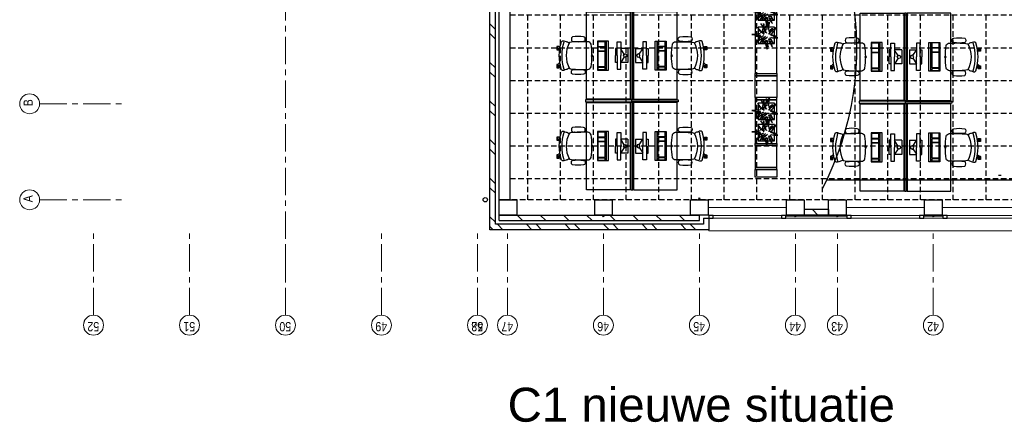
# Model space of a CAD drawing. Header units: millimetres. Extents: x 164654 to 368283, y 131426 to 252133.
# Tile 13 of 144: x 223483 to 241539, y 209123 to 216504. Entities that reach past the tile are written whole.
import ezdxf

# ---------------------------------------------------------------- set-up
doc = ezdxf.new("R2010")
doc.units = ezdxf.units.MM
doc.header["$LTSCALE"] = 400
doc.header["$PDMODE"] = 3
doc.header["$PDSIZE"] = 15
doc.linetypes.add('CENTER', pattern=[2, 1.25, -0.25, 0.25, -0.25])
doc.linetypes.add('HIDDEN', pattern=[0.375, 0.25, -0.125])
for name, color, linetype in [('-gd', 2, 'Continuous'), ('-ve', 2, 'HIDDEN'), ('inlay', 6, 'Continuous'), ('inr', 4, 'Continuous'), ('plafond', 255, 'HIDDEN'), ('plant', 114, 'Continuous'), ('plat', 5, 'Continuous'), ('sona-s008_ip0', 7, 'Continuous'), ('stramien', 1, 'CENTER'), ('symbol', 1, 'Continuous'), ('timmerwerk-ge', 150, 'Continuous')]:
    doc.layers.add(name, color=color, linetype=linetype)
for name, color, linetype, lineweight in [('Buitenkozijnen', 140, 'Continuous', 15), ('Interieur-scheidingswand-horizontaal', 5, 'Continuous', 25), ('mat-baksteen', 5, 'Continuous', 25), ('mat-beton (ihwg)', 5, 'Continuous', 25), ('mat-kalkzandsteen', 5, 'Continuous', 25), ('None', 7, 'Continuous', 9)]:
    doc.layers.add(name, color=color, linetype=linetype, lineweight=lineweight)
doc.styles.add('Arial', font='arial.ttf', dxfattribs={"height": 211.666667})
doc.styles.add('Arial Narrow', font='ARIALN.TTF', dxfattribs={"height": 222.25})

# ---------------------------------------------------------------- blocks, each defined once
blk = doc.blocks.new('plafond c1')
at = {"layer": 'None', "color": 43, "linetype": 'Continuous', "lineweight": 9}
blk.add_circle((0, 0), 183, dxfattribs=at)
at = {"layer": 'plafond'}
for p, q in [((7960, 5687), (7960, 2299)), ((8560, 5687), (8560, 2299)), ((9160, 5687), (9160, 2299)), ((9760, 5687), (9760, 2299)), ((10360, 5687), (10360, 2299)), ((10960, 5687), (10960, 2299)), ((11560, 5687), (11560, 2299)), ((12160, 5687), (12160, 2299)), ((12760, 5687), (12760, 2299)), ((13360, 5687), (13360, 2299)), ((13960, 5687), (13960, 2299)), ((14560, 5687), (14560, 2299)), ((15160, 5687), (15160, 2299)), ((15760, 5687), (15760, 2299)), ((16360, 5687), (16360, 2299)), ((7640, 5087), (33720, 5087)), ((7640, 4487), (33720, 4487)), ((7640, 3887), (33720, 3887)), ((7640, 3287), (33720, 3287)), ((7640, 2687), (33720, 2687))]:
    blk.add_line(p, q, dxfattribs=at)
blk.add_lwpolyline([(7640, 5687), (33720, 5687), (33720, 2299), (7640, 2299)], close=True, dxfattribs=at)
at = {"layer": 'stramien', "lineweight": 0}
blk.add_line((0, 183), (0, 1683), dxfattribs=at)
at = {"layer": 'None', "color": 8, "insert": (104, -113), "char_height": 169.3, "attachment_point": 1, "rotation": 180, "style": 'Arial Narrow'}
blk.add_mtext('52', dxfattribs=at)
blk = doc.blocks.new('*X60')
at = {"layer": 'None', "lineweight": 9}
for p, q in [((-16658, 32839), (-16627, 32870)), ((-16551, 32770), (-16451, 32870)), ((-16020, 32770), (-15920, 32870)), ((-15844, 32770), (-15744, 32870)), ((-15313, 32770), (-15213, 32870)), ((-15137, 32770), (-15037, 32870)), ((-14606, 32770), (-14506, 32870)), ((-14430, 32770), (-14330, 32870)), ((-13899, 32770), (-13799, 32870)), ((-13723, 32770), (-13623, 32870)), ((-13192, 32770), (-13092, 32870)), ((-13016, 32770), (-12916, 32870)), ((-12485, 32770), (-12385, 32870)), ((-12308, 32770), (-12208, 32870)), ((-11778, 32770), (-11678, 32870)), ((-11601, 32770), (-11501, 32870))]:
    blk.add_line(p, q, dxfattribs=at)
blk = doc.blocks.new('*X65')
at = {"layer": 'None', "lineweight": 9}
blk.add_line((-16419, 26856), (-16319, 26956), dxfattribs=at)
blk = doc.blocks.new('Gevelpui best 1410 (2D)')
at = {"layer": 'Buitenkozijnen', "lineweight": 15}
for p, q in [((-260, 0), (-260, -1410)), ((-260, 0), (-210, 0)), ((-210, 0), (-210, -1410)), ((-260, -1410), (-210, -1410))]:
    blk.add_line(p, q, dxfattribs=at)
at = {"layer": 'Buitenkozijnen', "color": 92, "lineweight": 25}
for points in [[(-260, 0), (-210, 0), (-210, -80), (-260, -80)], [(-260, -1330), (-210, -1330), (-210, -1410), (-260, -1410)]]:
    blk.add_lwpolyline(points, close=True, dxfattribs=at)
at = {"layer": 'None', "color": 43, "linetype": 'Continuous', "lineweight": 9}
blk.add_line((-410, 15), (-410, -1425), dxfattribs=at)
blk = doc.blocks.new('*X76')
at = {"layer": 'None', "lineweight": 9}
for p, q in [((-16689, 32809), (-16658, 32839)), ((-16689, 32632), (-16589, 32732)), ((-16689, 32101), (-16589, 32201)), ((-16689, 31925), (-16589, 32025)), ((-16689, 31394), (-16589, 31494)), ((-16689, 31218), (-16589, 31318)), ((-16689, 30687), (-16589, 30787)), ((-16689, 30511), (-16589, 30611)), ((-16689, 29980), (-16589, 30080)), ((-16689, 29804), (-16589, 29904)), ((-16689, 29273), (-16589, 29373)), ((-16689, 29097), (-16589, 29197))]:
    blk.add_line(p, q, dxfattribs=at)
blk = doc.blocks.new('*X77')
at = {"layer": 'None', "lineweight": 9}
for p, q in [((-16519, 32696), (-16515, 32700)), ((-16519, 32271), (-16419, 32371)), ((-16519, 31847), (-16419, 31947)), ((-16519, 31423), (-16419, 31523)), ((-16519, 30999), (-16419, 31099)), ((-16519, 30574), (-16419, 30674)), ((-16519, 30150), (-16419, 30250)), ((-16519, 29726), (-16419, 29826)), ((-16519, 29302), (-16419, 29402))]:
    blk.add_line(p, q, dxfattribs=at)
blk = doc.blocks.new('HWA')
at = {"layer": 'None', "color": 92, "linetype": 'Continuous', "lineweight": 25}
blk.add_circle((0, -74), 40, dxfattribs=at)
blk = doc.blocks.new('Kolom 280x320')
at = {"layer": 'mat-beton (ihwg)', "lineweight": 25}
blk.add_lwpolyline([(-300, 160), (-20, 160), (-20, -160), (-300, -160)], close=True, dxfattribs=at)
at = {"layer": 'None', "color": 92, "linetype": 'Continuous', "lineweight": 5}
blk.add_point((0, 0), dxfattribs=at)
blk = doc.blocks.new('SONA-S008_B2')
at = {"layer": '-gd'}
blk.add_open_spline([(-253, -510), (-88, -560), (88, -560), (253, -510)], degree=3, dxfattribs=at)
for points in [[(-207, -16), (-79, 5), (80, 5), (207, -16)], [(-343, -154), (-353, -221), (-352, -288), (-343, -355)], [(-325, -126), (-337, -132), (-340, -141), (-343, -154)], [(-278, -126), (-288, -121), (-315, -121), (-325, -126)], [(-261, -154), (-263, -141), (-266, -132), (-278, -126)], [(-261, -355), (-252, -288), (-250, -221), (-261, -154)], [(-253, -272), (-257, -207), (-252, -139), (-253, -74)], [(-253, -74), (-253, -52), (-233, -20), (-207, -16)], [(207, -16), (233, -20), (253, -52), (253, -74)], [(261, -355), (252, -288), (250, -221), (261, -154)], [(253, -74), (252, -139), (257, -207), (253, -272)], [(261, -154), (263, -141), (266, -132), (278, -126)], [(278, -126), (288, -121), (315, -121), (325, -126)], [(325, -126), (337, -132), (340, -141), (343, -154)], [(343, -154), (353, -221), (352, -288), (343, -355)], [(-343, -355), (-341, -363), (-334, -370), (-326, -372)], [(-277, -372), (-270, -370), (-262, -363), (-261, -355)], [(-251, -332), (-253, -332), (-255, -331), (-258, -330)], [(-255, -304), (-254, -304), (-253, -305), (-252, -305)], [(-239, -412), (-253, -366), (-250, -319), (-253, -272)], [(253, -272), (250, -319), (253, -366), (239, -412)], [(257, -323), (255, -324), (253, -324), (251, -325)], [(252, -298), (253, -297), (254, -297), (255, -297)], [(277, -372), (270, -370), (262, -363), (261, -355)], [(343, -355), (341, -363), (334, -370), (326, -372)], [(-326, -372), (-310, -376), (-293, -376), (-277, -372)], [(-272, -515), (-274, -534), (-274, -556), (-259, -560)], [(-256, -474), (-255, -489), (-270, -500), (-272, -515)], [(-227, -418), (-247, -437), (-256, -455), (-256, -474)], [(239, -412), (95, -494), (-95, -494), (-239, -412)], [(256, -474), (256, -455), (247, -437), (227, -418)], [(272, -515), (270, -500), (255, -489), (256, -474)], [(259, -560), (274, -556), (274, -534), (272, -515)], [(326, -372), (310, -376), (293, -376), (277, -372)], [(-259, -560), (-77, -614), (79, -614), (259, -560)], [(-222, -607), (-222, -605), (-221, -603), (-219, -603)], [(-222, -615), (-222, -615), (-222, -607), (-222, -607)], [(-219, -615), (-219, -615), (-222, -615), (-222, -615)], [(-222, -630), (-222, -630), (-222, -618), (-222, -618)], [(-222, -618), (-222, -618), (-199, -618), (-199, -618)], [(-199, -630), (-199, -630), (-222, -630), (-222, -630)], [(-222, -641), (-222, -641), (-222, -633), (-222, -633)], [(-222, -633), (-222, -633), (-219, -633), (-219, -633)], [(-219, -645), (-221, -645), (-222, -643), (-222, -641)], [(-219, -603), (-219, -603), (-192, -603), (-177, -603)], [(-199, -615), (-199, -615), (-219, -615), (-219, -615)], [(-219, -633), (-219, -633), (-199, -633), (-199, -633)], [(-167, -645), (-167, -645), (-219, -645), (-219, -645)], [(-199, -618), (-199, -618), (-199, -615), (-199, -615)], [(-199, -615), (-199, -615), (-187, -615), (-187, -615)], [(-199, -618), (-199, -618), (-189, -618), (-187, -618)], [(-199, -633), (-199, -633), (-199, -630), (-199, -630)], [(-199, -630), (-199, -630), (-187, -630), (-187, -630)], [(-199, -633), (-199, -633), (-187, -633), (-187, -633)], [(-183, -633), (-188, -629), (-190, -621), (-186, -615)], [(-185, -615), (-186, -615), (-187, -615), (-187, -615)], [(-187, -615), (-187, -615), (-187, -616), (-187, -617)], [(-186, -630), (-186, -630), (-187, -630), (-187, -630)], [(-187, -630), (-187, -630), (-187, -633), (-187, -633)], [(-187, -633), (-187, -633), (-185, -633), (-183, -633)], [(-186, -615), (-186, -615), (-176, -603), (-163, -584)], [(-165, -630), (-169, -636), (-177, -638), (-183, -633)], [(-183, -633), (-183, -633), (-183, -633), (-183, -633)], [(-167, -633), (-167, -633), (-166, -633), (-166, -633)], [(-163, -641), (-163, -643), (-165, -645), (-167, -645)], [(-166, -633), (-166, -633), (-163, -633), (-163, -633)], [(-135, -589), (-152, -614), (-165, -630), (-165, -630)], [(-163, -630), (-163, -630), (-163, -630), (-164, -630)], [(-163, -628), (-163, -629), (-163, -630), (-163, -630)], [(-163, -633), (-163, -633), (-163, -641), (-163, -641)], [(106, -607), (106, -605), (108, -603), (110, -603)], [(106, -615), (106, -615), (106, -607), (106, -607)], [(110, -615), (110, -615), (106, -615), (106, -615)], [(106, -630), (106, -630), (106, -618), (106, -618)], [(106, -618), (106, -618), (130, -618), (130, -618)], [(130, -630), (130, -630), (106, -630), (106, -630)], [(106, -641), (106, -641), (106, -633), (106, -633)], [(106, -633), (106, -633), (110, -633), (110, -633)], [(110, -645), (108, -645), (106, -643), (106, -641)], [(110, -603), (110, -603), (116, -603), (123, -603)], [(130, -615), (130, -615), (110, -615), (110, -615)], [(110, -633), (110, -633), (130, -633), (130, -633)], [(162, -644), (162, -644), (110, -645), (110, -645)], [(143, -630), (143, -630), (132, -615), (115, -592)], [(130, -618), (130, -618), (130, -615), (130, -615)], [(130, -615), (130, -615), (131, -615), (132, -615)], [(130, -618), (130, -618), (132, -618), (134, -618)], [(130, -633), (130, -633), (130, -630), (130, -630)], [(130, -630), (130, -630), (142, -630), (142, -630)], [(130, -633), (130, -633), (142, -633), (142, -633)], [(143, -630), (142, -630), (142, -630), (142, -630)], [(142, -630), (142, -630), (142, -633), (142, -633)], [(142, -633), (142, -633), (143, -633), (145, -633)], [(161, -633), (155, -637), (147, -636), (143, -630)], [(144, -587), (156, -604), (164, -615), (164, -615)], [(155, -603), (159, -603), (162, -603), (162, -603)], [(164, -615), (168, -621), (167, -629), (161, -633)], [(161, -633), (161, -633), (161, -633), (161, -633)], [(162, -603), (164, -603), (166, -605), (166, -607)], [(162, -633), (162, -633), (162, -633), (162, -633)], [(162, -633), (162, -633), (166, -633), (166, -633)], [(166, -641), (166, -643), (164, -644), (162, -644)], [(166, -615), (166, -615), (165, -615), (164, -615)], [(166, -630), (166, -630), (165, -630), (164, -630)], [(165, -618), (166, -618), (166, -618), (166, -618)], [(166, -607), (166, -607), (166, -615), (166, -615)], [(166, -618), (166, -618), (166, -619), (166, -620)], [(166, -626), (166, -628), (166, -630), (166, -630)], [(166, -633), (166, -633), (166, -641), (166, -641)]]:
    blk.add_open_spline(points, degree=3)
at = {"layer": 'sona-s008_ip0'}
blk.add_point((0, 0), dxfattribs=at)
blk = doc.blocks.new('SYMB-CMP4_B2')
for p, q in [((-130, 558), (130, 558)), ((-130, 558), (-130, 428)), ((130, 558), (130, 428)), ((-250, 358), (-250, 428)), ((-250, 428), (0, 428)), ((-25, 492), (-125, 428)), ((250, 428), (0, 428)), ((25, 492), (125, 428)), ((250, 358), (250, 428)), ((265, 200), (-265, 200)), ((-265, 200), (-265, 0)), ((0, 358), (-250, 358)), ((-130, 358), (-130, 328)), ((-130, 328), (0, 328)), ((0, 358), (250, 358)), ((130, 328), (0, 328)), ((130, 358), (130, 328)), ((265, 0), (265, 200)), ((265, 163), (-265, 163)), ((-265, 0), (265, 0)), ((-167, 142), (-260, 142)), ((-260, 13), (-260, 142)), ((-167, 13), (-260, 13)), ((-167, 13), (-167, 142)), ((-88, 142), (-159, 142)), ((-159, 13), (-159, 142)), ((-88, 13), (-159, 13)), ((-88, 13), (-88, 142)), ((200, 142), (-82, 142)), ((-82, 13), (-82, 142)), ((200, 13), (-82, 13)), ((200, 13), (200, 142)), ((255, 142), (212, 142)), ((212, 13), (212, 142)), ((255, 13), (212, 13)), ((255, 13), (255, 142))]:
    blk.add_line(p, q)
blk.add_circle((0, 508), 30)
blk = doc.blocks.new('boom nieuw 01')
at = {"layer": 'plant', "extrusion": (0, -4.44089e-16, -1)}
for p, q in [((-225, 789), (-238, 749)), ((-225, 789), (-238, 749)), ((-225, 745), (-225, 789)), ((-225, 745), (-225, 789)), ((-831, 440), (-863, 451)), ((-863, 451), (-808, 440)), ((-831, 440), (-863, 451)), ((-863, 451), (-808, 440)), ((-793, 417), (-831, 440)), ((-793, 417), (-831, 440)), ((-808, 440), (-733, 432)), ((-808, 440), (-733, 432)), ((-751, 400), (-793, 417)), ((-751, 400), (-793, 417)), ((-690, 378), (-751, 400)), ((-690, 378), (-751, 400)), ((-733, 432), (-646, 419)), ((-733, 432), (-646, 419)), ((-646, 419), (-567, 415)), ((-646, 419), (-567, 415)), ((-574, 694), (-627, 737)), ((-627, 737), (-616, 698)), ((-574, 694), (-627, 737)), ((-627, 737), (-616, 698)), ((-616, 698), (-564, 639)), ((-616, 698), (-564, 639)), ((-531, 541), (-584, 584)), ((-584, 584), (-573, 545)), ((-531, 541), (-584, 584)), ((-584, 584), (-573, 545)), ((-519, 654), (-574, 694)), ((-519, 654), (-574, 694)), ((-573, 545), (-520, 486)), ((-573, 545), (-520, 486)), ((-567, 415), (-510, 423)), ((-567, 415), (-510, 423)), ((-564, 639), (-510, 574)), ((-564, 639), (-510, 574)), ((-476, 501), (-531, 541)), ((-476, 501), (-531, 541)), ((-520, 486), (-467, 421)), ((-520, 486), (-467, 421)), ((-467, 618), (-519, 654)), ((-467, 618), (-519, 654)), ((-510, 574), (-463, 510)), ((-510, 574), (-463, 510)), ((-510, 423), (-451, 434)), ((-510, 423), (-451, 434)), ((-424, 465), (-476, 501)), ((-424, 465), (-476, 501)), ((-412, 565), (-467, 618)), ((-412, 565), (-467, 618)), ((-463, 510), (-423, 466)), ((-463, 510), (-423, 466)), ((-369, 412), (-424, 465)), ((-369, 412), (-424, 465)), ((-423, 466), (-397, 444)), ((-423, 466), (-397, 444)), ((-369, 511), (-412, 565)), ((-369, 511), (-412, 565)), ((-344, 540), (-368, 472)), ((-316, 598), (-344, 540)), ((-308, 551), (-333, 488)), ((-308, 551), (-333, 488)), ((-298, 670), (-316, 598)), ((-284, 619), (-308, 551)), ((-284, 619), (-308, 551)), ((-285, 709), (-298, 670)), ((-285, 665), (-285, 709)), ((-279, 616), (-285, 665)), ((-257, 677), (-284, 619)), ((-257, 677), (-284, 619)), ((-238, 749), (-257, 677)), ((-238, 749), (-257, 677)), ((-243, 519), (-227, 576)), ((-243, 519), (-227, 576)), ((-187, 511), (-234, 479)), ((-187, 511), (-234, 479)), ((-227, 576), (-219, 630)), ((-227, 576), (-219, 630)), ((-219, 696), (-225, 745)), ((-219, 696), (-225, 745)), ((-219, 630), (-219, 696)), ((-219, 630), (-219, 696)), ((-195, 409), (-161, 444)), ((-119, 548), (-187, 511)), ((-170, 410), (-128, 424)), ((-170, 410), (-128, 424)), ((-167, 460), (-136, 488)), ((-167, 460), (-136, 488)), ((-128, 424), (-78, 443)), ((-128, 424), (-78, 443)), ((-55, 579), (-119, 548)), ((-55, 579), (-119, 548)), ((-101, 524), (-55, 560)), ((-101, 524), (-55, 560)), ((-95, 500), (-50, 537)), ((-78, 443), (-25, 464)), ((-78, 443), (-25, 464)), ((-4, 517), (-70, 496)), ((-4, 517), (-70, 496)), ((9, 617), (-55, 579)), ((9, 617), (-55, 579)), ((-55, 560), (-36, 579)), ((-55, 560), (-36, 579)), ((-36, 579), (9, 617)), ((-36, 579), (9, 617)), ((-25, 464), (20, 490)), ((-25, 464), (20, 490)), ((73, 551), (-4, 517)), ((73, 551), (-4, 517)), ((20, 490), (61, 517)), ((20, 490), (61, 517)), ((61, 517), (92, 539)), ((61, 517), (92, 539)), ((140, 402), (71, 388)), ((140, 402), (71, 388)), ((126, 569), (73, 551)), ((126, 569), (73, 551)), ((92, 539), (126, 569)), ((92, 539), (126, 569)), ((104, 389), (140, 402)), ((104, 389), (140, 402)), ((-838, 331), (-790, 339)), ((-838, 331), (-790, 339)), ((-787, 335), (-838, 331)), ((-787, 335), (-838, 331)), ((-748, 141), (-796, 107)), ((-748, 141), (-796, 107)), ((-796, 107), (-737, 139)), ((-796, 107), (-737, 139)), ((-794, 221), (-746, 230)), ((-794, 221), (-746, 230)), ((-743, 226), (-794, 221)), ((-743, 226), (-794, 221)), ((-790, 339), (-724, 343)), ((-790, 339), (-724, 343)), ((-737, 335), (-787, 335)), ((-737, 335), (-787, 335)), ((-722, 163), (-748, 141)), ((-722, 163), (-748, 141)), ((-746, 230), (-680, 234)), ((-746, 230), (-680, 234)), ((-694, 225), (-743, 226)), ((-694, 225), (-743, 226)), ((-691, 320), (-737, 335)), ((-737, 139), (-688, 167)), ((-737, 139), (-688, 167)), ((-724, 343), (-665, 349)), ((-724, 343), (-665, 349)), ((-686, 193), (-722, 163)), ((-686, 193), (-722, 163)), ((-647, 211), (-694, 225)), ((-647, 211), (-694, 225)), ((-636, 315), (-691, 320)), ((-636, 315), (-691, 320)), ((-601, 365), (-690, 378)), ((-601, 365), (-690, 378)), ((-688, 167), (-620, 196)), ((-688, 167), (-620, 196)), ((-648, 228), (-686, 193)), ((-648, 228), (-686, 193)), ((-642, 298), (-680, 321)), ((-642, 298), (-680, 321)), ((-680, 234), (-621, 240)), ((-680, 234), (-621, 240)), ((-665, 349), (-613, 352)), ((-665, 349), (-613, 352)), ((-604, 263), (-648, 228)), ((-604, 263), (-648, 228)), ((-592, 206), (-647, 211)), ((-592, 206), (-647, 211)), ((-597, 22), (-646, -12)), ((-597, 22), (-646, -12)), ((-646, -12), (-586, 20)), ((-646, -12), (-586, 20)), ((-601, 281), (-642, 298)), ((-601, 281), (-642, 298)), ((-620, 196), (-568, 225)), ((-620, 196), (-568, 225)), ((-613, 352), (-578, 349)), ((-613, 352), (-578, 349)), ((-553, 314), (-604, 263)), ((-553, 314), (-604, 263)), ((-547, 362), (-601, 365)), ((-547, 362), (-601, 365)), ((-540, 259), (-601, 281)), ((-540, 259), (-601, 281)), ((-572, 44), (-597, 22)), ((-572, 44), (-597, 22)), ((-549, 186), (-592, 206)), ((-549, 186), (-592, 206)), ((-586, 20), (-537, 48)), ((-586, 20), (-537, 48)), ((-583, 313), (-496, 300)), ((-583, 313), (-496, 300)), ((-535, 74), (-572, 44)), ((-535, 74), (-572, 44)), ((-568, 225), (-511, 263)), ((-568, 225), (-511, 263)), ((-496, 183), (-549, 186)), ((-496, 183), (-549, 186)), ((-451, 246), (-540, 259)), ((-451, 246), (-540, 259)), ((-537, 48), (-469, 77)), ((-537, 48), (-469, 77)), ((-497, 109), (-535, 74)), ((-497, 109), (-535, 74)), ((-511, 263), (-472, 292)), ((-511, 263), (-472, 292)), ((-454, 144), (-497, 109)), ((-454, 144), (-497, 109)), ((-496, 300), (-417, 296)), ((-496, 300), (-417, 296)), ((-392, 219), (-496, 183)), ((-392, 219), (-496, 183)), ((-472, 292), (-455, 309)), ((-472, 292), (-455, 309)), ((-469, 77), (-417, 106)), ((-469, 77), (-417, 106)), ((-403, 195), (-454, 144)), ((-403, 195), (-454, 144)), ((-397, 243), (-451, 246)), ((-397, 243), (-451, 246)), ((-398, 347), (-436, 328)), ((-398, 347), (-436, 328)), ((-369, 232), (-403, 195)), ((-369, 232), (-403, 195)), ((-354, 238), (-392, 219)), ((-354, 238), (-392, 219)), ((-380, 87), (-378, 37)), ((-380, 87), (-378, 37)), ((-378, 37), (-372, -25)), ((-378, 37), (-372, -25)), ((-317, 95), (-308, 24)), ((-317, 95), (-308, 24)), ((-317, -32), (-303, 34)), ((-317, -32), (-303, 34)), ((-308, 24), (-304, -32)), ((-308, 24), (-304, -32)), ((-303, 34), (-304, 107)), ((-303, 34), (-304, 107)), ((-297, 215), (-269, 162)), ((-297, 215), (-269, 162)), ((-293, -58), (-278, 12)), ((-293, -58), (-278, 12)), ((-281, 288), (-232, 238)), ((-281, 288), (-232, 238)), ((-278, 12), (-263, 89)), ((-278, 12), (-263, 89)), ((-269, 162), (-239, 109)), ((-269, 162), (-239, 109)), ((-267, 114), (-235, 70)), ((-267, 114), (-235, 70)), ((-263, 89), (-248, 155)), ((-263, 89), (-248, 155)), ((-231, 344), (-254, 371)), ((-231, 344), (-254, 371)), ((-194, 216), (-242, 260)), ((-194, 216), (-242, 260)), ((-235, 70), (-173, 19)), ((-235, 70), (-173, 19)), ((-233, 285), (-204, 233)), ((-233, 285), (-204, 233)), ((-232, 238), (-199, 194)), ((-232, 238), (-199, 194)), ((-192, 292), (-231, 344)), ((-192, 292), (-231, 344)), ((-186, 120), (-227, 169)), ((-186, 120), (-227, 169)), ((-204, 233), (-174, 186)), ((-204, 233), (-174, 186)), ((-199, 194), (-138, 143)), ((-199, 194), (-138, 143)), ((-174, 186), (-194, 216)), ((-174, 186), (-194, 216)), ((-151, 244), (-192, 292)), ((-151, 244), (-192, 292)), ((-69, -25), (-186, 120)), ((-69, -25), (-186, 120)), ((-173, 19), (-128, -8)), ((-173, 19), (-128, -8)), ((-33, 98), (-151, 244)), ((-33, 98), (-151, 244)), ((-138, 143), (-93, 116)), ((-138, 143), (-93, 116)), ((-127, 307), (-59, 290)), ((-127, 307), (-59, 290)), ((-105, 362), (-122, 364)), ((-105, 362), (-122, 364)), ((-113, 330), (-85, 277)), ((-113, 330), (-85, 277)), ((-83, 336), (-105, 362)), ((-83, 336), (-105, 362)), ((-15, 385), (-100, 387)), ((-15, 385), (-100, 387)), ((-93, 116), (-36, 86)), ((-93, 116), (-36, 86)), ((-85, 277), (-56, 224)), ((-85, 277), (-56, 224)), ((-43, 284), (-83, 336)), ((-43, 284), (-83, 336)), ((-59, 290), (16, 294)), ((-59, 290), (16, 294)), ((-56, 224), (-25, 178)), ((-56, 224), (-25, 178)), ((-25, 178), (-46, 207)), ((-25, 178), (-46, 207)), ((-3, 235), (-43, 284)), ((-3, 235), (-43, 284)), ((-36, 86), (2, 56)), ((-36, 86), (2, 56)), ((2, 56), (-33, 98)), ((2, 56), (-33, 98)), ((69, 341), (-16, 343)), ((69, 341), (-16, 343)), ((71, 388), (-15, 385)), ((71, 388), (-15, 385)), ((-5, 354), (51, 371)), ((-5, 354), (51, 371)), ((16, 294), (79, 310)), ((16, 294), (79, 310)), ((51, 371), (104, 389)), ((51, 371), (104, 389)), ((154, 344), (69, 341)), ((154, 344), (69, 341)), ((79, 310), (135, 327)), ((79, 310), (135, 327)), ((135, 327), (188, 345)), ((135, 327), (188, 345)), ((224, 359), (154, 344)), ((224, 359), (154, 344)), ((188, 345), (224, 359)), ((188, 345), (224, 359)), ((-372, -25), (-363, -96)), ((-372, -25), (-363, -96)), ((-363, -96), (-359, -152)), ((-363, -96), (-359, -152)), ((-359, -152), (-354, -201)), ((-359, -152), (-354, -201)), ((-358, -244), (-348, -178)), ((-358, -244), (-348, -178)), ((-354, -201), (-358, -244)), ((-354, -201), (-358, -244)), ((-348, -178), (-333, -108)), ((-348, -178), (-333, -108)), ((-333, -108), (-317, -32)), ((-333, -108), (-317, -32)), ((-304, -32), (-299, -81)), ((-304, -32), (-299, -81)), ((-303, -124), (-293, -58)), ((-303, -124), (-293, -58)), ((-299, -81), (-303, -124)), ((-299, -81), (-303, -124)), ((-128, -8), (-72, -38)), ((-128, -8), (-72, -38)), ((-72, -38), (-33, -68)), ((-72, -38), (-33, -68)), ((-33, -68), (-69, -25)), ((-33, -68), (-69, -25))]:
    blk.add_line(p, q, dxfattribs=at)
at = {"layer": 'timmerwerk-ge', "linetype": 'Continuous', "extrusion": (0, -4.44089e-16, -1)}
for p, q in [((0, 647), (-647, 647)), ((-647, 647), (-647, 0)), ((0, 0), (0, 647)), ((-647, 0), (0, 0))]:
    blk.add_line(p, q, dxfattribs=at)

msp = doc.modelspace()

# ---------------------------------------------------------------- linework, layer by layer
at = {"layer": 'Buitenkozijnen', "lineweight": 15}
for points in [[(237531.97992, 212862.71785), (237531.97992, 212902.75849), (238651.97992, 212902.75849), (238651.97992, 212862.71785)], [(240061.97992, 212862.71785), (240061.97992, 212902.75849), (240411.97992, 212902.75849), (240411.97992, 212862.71785)]]:
    msp.add_lwpolyline(points, close=True, dxfattribs=at)
at = {"layer": 'Buitenkozijnen', "color": 43, "lineweight": 9, "flags": 128}
msp.add_lwpolyline([(236121.97992, 212862.71785), (236121.97992, 212632.75849), (255901.97992, 212632.75849), (255901.97992, 212652.75849)], dxfattribs=at)
at = {"layer": 'inlay'}
for p, q in [((241483.24004, 213650.19898), (241433.24004, 213650.19898)), ((250746.97992, 213562.71785), (238280.80502, 213562.71785))]:
    msp.add_line(p, q, dxfattribs=at)
msp.add_arc((233250.53411, 215987.45096), 5584.17014, 332.463565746, 122.014763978, dxfattribs=at)
at = {"layer": 'inr'}
for points in [[(234676.97992, 216646.64398), (234676.97992, 215046.64398), (233876.97992, 215046.64398), (233876.97992, 216646.64398)], [(234726.97992, 215046.64398), (234726.97992, 216646.64398), (234686.97992, 216646.64398), (234686.97992, 215046.64398)], [(234736.97992, 216646.64398), (234736.97992, 215046.64398), (235536.97992, 215046.64398), (235536.97992, 216646.64398)], [(239696.97992, 216622.64991), (239696.97992, 215022.64991), (238896.97992, 215022.64991), (238896.97992, 216622.64991)], [(239746.97992, 215022.64991), (239746.97992, 216622.64991), (239706.97992, 216622.64991), (239706.97992, 215022.64991)], [(239756.97992, 216622.64991), (239756.97992, 215022.64991), (240556.97992, 215022.64991), (240556.97992, 216622.64991)], [(233856.97992, 214996.64398), (234706.97992, 214996.64398), (234706.97992, 215036.64398), (233856.97992, 215036.64398)], [(234676.97992, 214986.64398), (234676.97992, 213386.64398), (233876.97992, 213386.64398), (233876.97992, 214986.64398)], [(234726.97992, 213386.64398), (234726.97992, 214986.64398), (234686.97992, 214986.64398), (234686.97992, 213386.64398)], [(235556.97992, 214996.64398), (234706.97992, 214996.64398), (234706.97992, 215036.64398), (235556.97992, 215036.64398)], [(234736.97992, 214986.64398), (234736.97992, 213386.64398), (235536.97992, 213386.64398), (235536.97992, 214986.64398)], [(238876.97992, 214972.64991), (239726.97992, 214972.64991), (239726.97992, 215012.64991), (238876.97992, 215012.64991)], [(239696.97992, 214962.64991), (239696.97992, 213362.64991), (238896.97992, 213362.64991), (238896.97992, 214962.64991)], [(239746.97992, 213362.64991), (239746.97992, 214962.64991), (239706.97992, 214962.64991), (239706.97992, 213362.64991)], [(240576.97992, 214972.64991), (239726.97992, 214972.64991), (239726.97992, 215012.64991), (240576.97992, 215012.64991)], [(239756.97992, 214962.64991), (239756.97992, 213362.64991), (240556.97992, 213362.64991), (240556.97992, 214962.64991)]]:
    msp.add_lwpolyline(points, close=True, dxfattribs=at)
at = {"layer": 'Interieur-scheidingswand-horizontaal', "lineweight": 25}
for p, q in [((237656.97992, 213202.75849), (237756.97992, 213202.75849)), ((240186.97992, 213202.75849), (240286.97992, 213202.75849))]:
    msp.add_line(p, q, dxfattribs=at)
at = {"layer": 'mat-baksteen', "lineweight": 25}
for p, q in [((232106.97992, 212652.75849), (232106.97992, 218257.75849)), ((232206.97992, 212752.75849), (232206.97992, 218257.75849)), ((236021.97992, 212752.75849), (232206.97992, 212752.75849)), ((236021.97992, 212862.71785), (236021.97992, 212752.75849)), ((236021.97992, 212862.71785), (236121.97992, 212862.71785)), ((236121.97992, 212862.71785), (236121.97992, 212652.75849)), ((236121.97992, 212652.75849), (232106.97992, 212652.75849))]:
    msp.add_line(p, q, dxfattribs=at)
at = {"layer": 'mat-beton (ihwg)', "lineweight": 25}
for p, q in [((232476.97992, 213202.75849), (232476.97992, 218532.75849)), ((232276.97992, 213202.75849), (232276.97992, 218332.75849)), ((232476.97992, 213202.75849), (232276.97992, 213202.75849))]:
    msp.add_line(p, q, dxfattribs=at)
msp.add_lwpolyline([(232276.97992, 212922.75849), (232276.97992, 213202.75849), (232601.97992, 213202.75849), (232601.97992, 212922.75849)], close=True, dxfattribs=at)
at = {"layer": 'mat-kalkzandsteen', "lineweight": 25}
for p, q in [((232276.97992, 212922.75849), (235946.97992, 212922.75849)), ((232276.97992, 212822.75849), (232276.97992, 212922.75849)), ((235946.97992, 212822.75849), (235946.97992, 212922.75849)), ((237866.97992, 213022.75849), (237866.97992, 212922.75849)), ((238316.97992, 213022.75849), (237866.97992, 213022.75849)), ((238316.97992, 212922.75849), (237866.97992, 212922.75849)), ((238316.97992, 213022.75849), (238316.97992, 212922.75849)), ((232276.97992, 212822.75849), (235946.97992, 212822.75849))]:
    msp.add_line(p, q, dxfattribs=at)
at = {"layer": 'None', "color": 43, "linetype": 'Continuous', "lineweight": 9}
for centre in [(223665.83038, 214962.76111), (223665.83038, 213202.76111), (224836.97992, 210903.97534), (226596.97992, 210903.97534), (228356.97992, 210903.97534), (230116.97992, 210903.97534), (231876.97992, 210903.97534), (231876.97992, 210903.97534), (232426.97992, 210903.97534), (234186.97992, 210903.97534), (235946.97992, 210903.97534), (237706.97992, 210903.97534), (238476.97992, 210903.97534), (240236.97992, 210903.97534)]:
    msp.add_circle(centre, 182.60642, dxfattribs=at)
at = {"layer": 'stramien', "lineweight": 0}
for p, q in [((228356.97992, 228188.93521), (228356.97992, 211585.29967)), ((223848.4368, 214962.76111), (225348.4368, 214962.76111)), ((223848.4368, 213202.76111), (225348.4368, 213202.76111)), ((224836.97992, 211086.58176), (224836.97992, 212586.58176)), ((226596.97992, 211086.58176), (226596.97992, 212586.58176)), ((228356.97992, 211086.58176), (228356.97992, 212586.58176)), ((230116.97992, 211086.58176), (230116.97992, 212586.58176)), ((231876.97992, 211086.58176), (231876.97992, 212586.58176)), ((231876.97992, 211086.58176), (231876.97992, 212586.58176)), ((232426.97992, 211086.58176), (232426.97992, 212586.58176)), ((234186.97992, 211086.58176), (234186.97992, 212586.58176)), ((235946.97992, 211086.58176), (235946.97992, 212586.58176)), ((237706.97992, 211086.58176), (237706.97992, 212586.58176)), ((238476.97992, 211086.58176), (238476.97992, 212586.58176)), ((240236.97992, 211086.58176), (240236.97992, 212586.58176))]:
    msp.add_line(p, q, dxfattribs=at)
at = {"layer": 'timmerwerk-ge'}
for points in [[(237366.97992, 215515.31318), (237366.97992, 216915.31318), (236966.97992, 216915.31318), (236966.97992, 215515.31318)], [(236966.97992, 215515.31318), (237366.97992, 215515.31318), (237366.97992, 215475.31318), (236966.97992, 215475.31318)], [(237366.97992, 215475.31318), (237366.97992, 215075.31318), (236966.97992, 215075.31318), (236966.97992, 215475.31318)], [(236966.97992, 215035.31318), (237366.97992, 215035.31318), (237366.97992, 215075.31318), (236966.97992, 215075.31318)], [(237366.97992, 214235.31318), (237366.97992, 215035.31318), (236966.97992, 215035.31318), (236966.97992, 214235.31318)], [(236966.97992, 214235.31318), (237366.97992, 214235.31318), (237366.97992, 214195.31318), (236966.97992, 214195.31318)], [(237366.97992, 213795.31318), (237366.97992, 214195.31318), (236966.97992, 214195.31318), (236966.97992, 213795.31318)], [(236966.97992, 213755.31318), (237366.97992, 213755.31318), (237366.97992, 213795.31318), (236966.97992, 213795.31318)], [(237366.97992, 213755.31318), (237366.97992, 213615.31318), (236966.97992, 213615.31318), (236966.97992, 213755.31318)]]:
    msp.add_lwpolyline(points, close=True, dxfattribs=at)

# ---------------------------------------------------------------- block references
at = {"layer": '-ve'}
msp.add_blockref('plafond c1', (224836.97992, 210903.97534), dxfattribs=at)
at = {"layer": '-ve', "xscale": 0.4608, "yscale": 0.4608, "zscale": 0.4608, "rotation": 270}
for p in [(237023.67818, 216495.40901), (237023.67818, 216069.89163), (237023.67818, 214673.77981), (237023.67818, 214285.80989)]:
    msp.add_blockref('boom nieuw 01', p, dxfattribs=at)
at = {"layer": 'Buitenkozijnen', "color": 7, "xscale": -1, "rotation": 90}
for p in [(236121.97992, 212652.75849), (238651.97992, 212652.75849), (240411.97992, 212652.75849)]:
    msp.add_blockref('Gevelpui best 1410 (2D)', p, dxfattribs=at)
at = {"layer": 'inr', "xscale": -1, "rotation": 270}
for p in [(233976.97992, 215846.64398), (238996.97992, 215822.64991), (233976.97992, 214186.64398), (238996.97992, 214162.64991)]:
    msp.add_blockref('SONA-S008_B2', p, dxfattribs=at)
at = {"layer": 'inr', "rotation": 90}
for p in [(235436.97992, 215846.64398), (240456.97992, 215822.64991), (235436.97992, 214186.64398), (240456.97992, 214162.64991)]:
    msp.add_blockref('SONA-S008_B2', p, dxfattribs=at)
at = {"layer": 'mat-baksteen', "rotation": 90}
for name in ['*X60', '*X76']:
    msp.add_blockref(name, (264976.97992, 229341.69912), dxfattribs=at)
at = {"layer": 'mat-beton (ihwg)', "color": 7}
for p, rotation in [((235946.97992, 213222.75849), 90), ((234186.97992, 212902.75849), 270), ((237706.97992, 212902.75849), 270), ((238476.97992, 212902.75849), 270), ((240236.97992, 212902.75849), 270)]:
    msp.add_blockref('Kolom 280x320', p, dxfattribs=dict(at, rotation=rotation))
at = {"layer": 'mat-kalkzandsteen', "rotation": 90}
for name in ['*X77', '*X65']:
    msp.add_blockref(name, (264976.97992, 229341.69912), dxfattribs=at)
at = {"layer": 'None', "color": 7, "rotation": 270}
msp.add_blockref('HWA', (232094.97992, 213202.75849), dxfattribs=at)
at = {"layer": 'symbol', "rotation": 270}
for p in [(234078.46862, 215846.64398), (239098.46862, 215822.64991), (234078.46862, 214186.64398), (239098.46862, 214162.64991)]:
    msp.add_blockref('SYMB-CMP4_B2', p, dxfattribs=at)
at = {"layer": 'symbol', "xscale": -1, "rotation": 90}
for p in [(235335.49122, 215846.64398), (240355.49122, 215822.64991), (235335.49122, 214186.64398), (240355.49122, 214162.64991)]:
    msp.add_blockref('SYMB-CMP4_B2', p, dxfattribs=at)

# ---------------------------------------------------------------- texts
at = {"layer": 'None', "color": 8, "attachment_point": 1, "style": 'Arial Narrow'}
for s, insert, char_height, rotation in [('B', (223553.2502, 214915.75768), 169.33333, 90.217245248), ('A', (223553.2502, 213155.75768), 169.33333, 90.217245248), ('52', (224940.98223, 210791.21776), 169.333333, 180), ('51', (226700.98223, 210791.21776), 169.333333, 180), ('50', (228460.98223, 210791.21776), 169.333333, 180), ('49', (230220.98223, 210791.21776), 169.333333, 180), ('48', (231980.98223, 210791.21776), 169.333333, 180), ('52', (231980.98223, 210791.21776), 169.333333, 180), ('47', (232530.98223, 210791.21776), 169.333333, 180), ('46', (234290.98223, 210791.21776), 169.333333, 180), ('45', (236050.98223, 210791.21776), 169.333333, 180), ('44', (237810.98223, 210791.21776), 169.333333, 180), ('43', (238580.98223, 210791.21776), 169.333333, 180), ('42', (240340.98223, 210791.21776), 169.333333, 180)]:
    msp.add_mtext(s, dxfattribs=dict(at, insert=insert, char_height=char_height, rotation=rotation))
at = {"layer": 'plat', "insert": (232430.83678, 209756.47101), "char_height": 622.3, "attachment_point": 1, "style": 'Arial'}
msp.add_mtext('C1 nieuwe situatie', dxfattribs=at)

doc.saveas('drawing.dxf')
